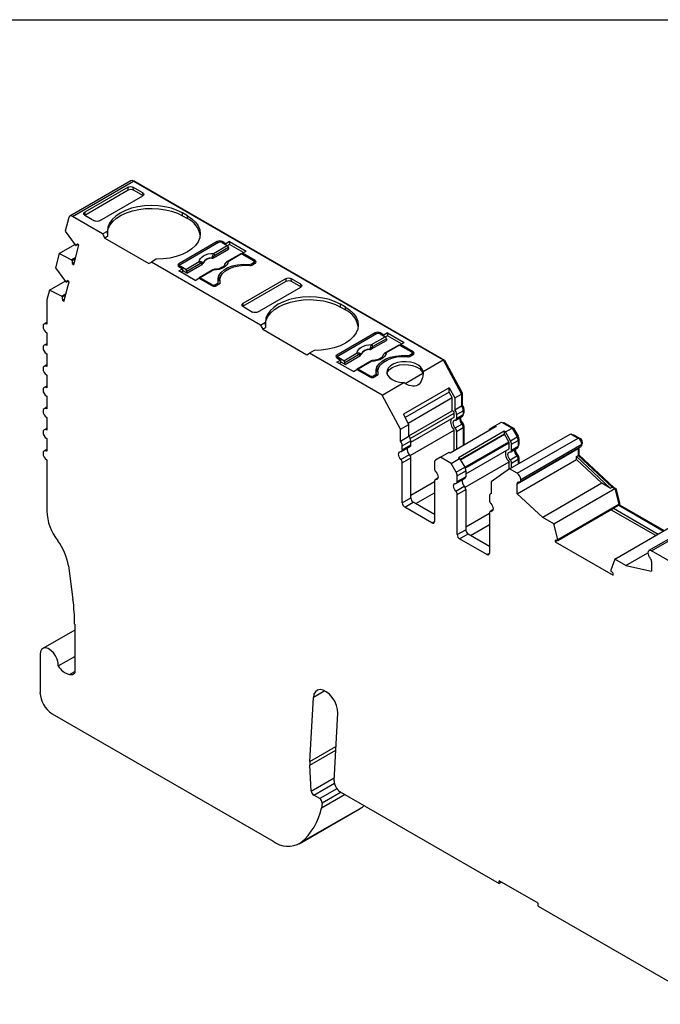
# Model space of a CAD drawing. Header units: millimetres. Extents: x 6 to 273, y 6 to 210.
# Tile 4 of 5: x 200 to 237, y 153 to 210. Entities that reach past the tile are written whole.
import ezdxf

# ---------------------------------------------------------------- set-up
doc = ezdxf.new("R2010")
doc.units = ezdxf.units.MM
doc.linetypes.add('SLD-Solid', pattern=[0])
doc.layers.add('TEXT', color=140, linetype='SLD-Solid', lineweight=25)

msp = doc.modelspace()

# ---------------------------------------------------------------- linework, layer by layer
for p, q in [((206.742, 200.223), (203.206, 198.182)), ((203.356, 198.167), (206.892, 200.208)), ((206.892, 200.208), (224.825, 189.856)), ((206.962, 200.167), (206.998, 200.188)), ((206.998, 200.188), (224.899, 189.853)), ((204.072, 198.244), (206.594, 199.7)), ((206.582, 199.856), (204.073, 198.407)), ((206.594, 199.7), (206.582, 199.856)), ((207.437, 199.526), (206.865, 199.856)), ((206.865, 199.856), (206.877, 199.7)), ((206.877, 199.7), (207.449, 199.37)), ((207.449, 199.37), (207.437, 199.526)), ((204.927, 197.914), (207.436, 199.363)), ((204.073, 198.407), (204.06, 198.237)), ((210.018, 198.199), (209.735, 198.363)), ((209.735, 198.199), (209.735, 198.363)), ((203.151, 198.104), (202.938, 197.308)), ((205.103, 197.159), (203.356, 198.167)), ((204.072, 198.244), (204.644, 197.914)), ((209.735, 198.199), (210.018, 198.036)), ((210.018, 198.036), (210.018, 198.199)), ((202.938, 197.308), (203.524, 196.513)), ((205.103, 197.159), (205.382, 197.319)), ((205.103, 197.159), (205.245, 196.914)), ((205.396, 197.001), (205.245, 196.914)), ((205.245, 196.914), (207.79, 195.444)), ((211.75, 196.709), (209.523, 195.424)), ((211.821, 196.648), (209.629, 195.383)), ((211.75, 196.607), (211.75, 196.709)), ((212.252, 196.583), (212.033, 196.709)), ((212.033, 196.709), (212.033, 196.648)), ((212.033, 196.648), (212.322, 196.482)), ((212.464, 196.705), (212.252, 196.583)), ((212.464, 196.705), (213.412, 196.158)), ((212.464, 196.705), (212.464, 196.542)), ((202.59, 196.01), (203.505, 196.538)), ((203.437, 195.365), (203.738, 196.492)), ((203.524, 196.513), (203.565, 196.477)), ((203.565, 196.477), (203.681, 196.543)), ((203.738, 196.492), (203.654, 196.567)), ((211.534, 195.774), (212.399, 196.274)), ((211.535, 196.027), (212.322, 196.482)), ((212.392, 196.366), (211.605, 195.912)), ((212.252, 196.522), (212.252, 196.583)), ((212.464, 196.542), (212.339, 196.47)), ((212.392, 196.366), (212.399, 196.274)), ((213.27, 196.077), (212.464, 196.542)), ((213.2, 196.036), (213.412, 196.158)), ((213.942, 195.607), (213.2, 196.036)), ((213.2, 195.975), (213.2, 196.036)), ((202.59, 196.01), (202.371, 195.191)), ((203.295, 195.66), (202.59, 196.01)), ((203.295, 195.66), (203.556, 195.81)), ((203.337, 195.623), (203.295, 195.66)), ((203.337, 195.623), (203.537, 195.739)), ((203.352, 195.44), (203.476, 195.511)), ((207.79, 195.444), (207.932, 195.526)), ((208.21, 195.686), (207.932, 195.526)), ((214.253, 191.876), (207.932, 195.526)), ((209.918, 195.094), (210.705, 195.548)), ((213.108, 196.003), (212.321, 195.549)), ((213.158, 195.999), (212.371, 195.544)), ((213.158, 195.999), (213.836, 195.607)), ((213.73, 195.424), (213.836, 195.485)), ((213.836, 195.383), (213.836, 195.485)), ((213.88, 195.408), (213.88, 195.546)), ((213.942, 195.444), (213.88, 195.48)), ((213.942, 195.444), (213.942, 195.607)), ((202.371, 195.191), (202.957, 194.396)), ((203.352, 195.44), (203.437, 195.365)), ((209.523, 195.424), (209.523, 195.26)), ((209.523, 195.26), (209.585, 195.296)), ((209.523, 195.26), (209.742, 195.134)), ((209.53, 195.011), (209.742, 195.134)), ((210.477, 194.464), (209.53, 195.011)), ((209.585, 195.322), (209.585, 195.224)), ((209.918, 195.094), (209.629, 195.26)), ((209.629, 195.26), (209.629, 195.199)), ((209.742, 194.971), (209.671, 194.93)), ((209.742, 195.134), (209.742, 194.971)), ((209.995, 194.886), (209.742, 195.032)), ((210.775, 195.433), (209.988, 194.978)), ((209.995, 194.886), (209.988, 194.978)), ((209.995, 194.886), (210.86, 195.385)), ((211.491, 195.07), (210.704, 194.616)), ((211.541, 195.065), (210.754, 194.611)), ((213.56, 195.335), (213.56, 195.391)), ((213.73, 195.424), (213.73, 195.336)), ((213.942, 195.444), (213.801, 195.362)), ((202.024, 193.892), (202.939, 194.42)), ((202.869, 193.248), (203.171, 194.375)), ((202.957, 194.396), (202.998, 194.359)), ((202.998, 194.359), (203.113, 194.426)), ((203.171, 194.375), (203.087, 194.449)), ((210.477, 194.464), (210.69, 194.587)), ((210.69, 194.587), (211.432, 194.158)), ((211.432, 194.219), (210.754, 194.611)), ((211.809, 194.212), (211.809, 194.362)), ((211.894, 194.475), (211.894, 194.311)), ((211.913, 194.304), (211.913, 194.34)), ((213.222, 192.962), (215.744, 194.418)), ((215.732, 194.574), (213.223, 193.125)), ((215.744, 194.418), (215.732, 194.574)), ((216.587, 194.244), (216.015, 194.574)), ((216.015, 194.574), (216.027, 194.418)), ((216.027, 194.418), (216.599, 194.088)), ((202.024, 193.892), (201.878, 193.345)), ((202.728, 193.542), (202.024, 193.892)), ((211.432, 194.158), (211.432, 194.219)), ((211.644, 194.219), (211.75, 194.281)), ((211.644, 194.219), (211.644, 194.132)), ((211.856, 194.24), (211.715, 194.158)), ((211.75, 194.179), (211.75, 194.281)), ((211.894, 194.311), (211.896, 194.272)), ((214.077, 192.632), (216.586, 194.08)), ((216.599, 194.088), (216.587, 194.244)), ((201.87, 193.286), (201.87, 191.921)), ((202.728, 193.542), (202.988, 193.693)), ((202.769, 193.506), (202.728, 193.542)), ((202.769, 193.506), (202.969, 193.621)), ((202.785, 193.323), (202.908, 193.394)), ((202.785, 193.323), (202.869, 193.248)), ((213.223, 193.125), (213.21, 192.955)), ((213.222, 192.962), (213.794, 192.632)), ((219.168, 192.917), (218.885, 193.081)), ((218.885, 192.917), (218.885, 193.081)), ((218.885, 192.917), (219.168, 192.754)), ((219.168, 192.754), (219.168, 192.917)), ((214.253, 191.876), (214.532, 192.037)), ((201.87, 192.022), (201.721, 191.936)), ((214.253, 191.876), (214.395, 191.631)), ((214.546, 191.719), (214.395, 191.631)), ((214.395, 191.631), (216.94, 190.162)), ((201.87, 191.431), (201.87, 190.696)), ((220.9, 191.427), (218.673, 190.141)), ((220.971, 191.366), (218.779, 190.101)), ((220.684, 190.492), (221.549, 190.992)), ((220.685, 190.745), (221.472, 191.199)), ((221.542, 191.084), (220.755, 190.63)), ((220.9, 191.325), (220.9, 191.427)), ((221.402, 191.301), (221.183, 191.427)), ((221.183, 191.427), (221.183, 191.366)), ((221.183, 191.366), (221.472, 191.199)), ((221.614, 191.423), (221.402, 191.301)), ((221.402, 191.24), (221.402, 191.301)), ((221.614, 191.26), (221.489, 191.187)), ((221.542, 191.084), (221.549, 190.992)), ((221.614, 191.423), (222.562, 190.876)), ((221.614, 191.423), (221.614, 191.26)), ((222.42, 190.795), (221.614, 191.26)), ((201.87, 190.797), (201.721, 190.711)), ((217.36, 190.404), (217.082, 190.244)), ((222.258, 190.721), (221.471, 190.267)), ((222.308, 190.716), (221.521, 190.262)), ((222.308, 190.716), (222.986, 190.325)), ((222.35, 190.754), (222.562, 190.876)), ((223.092, 190.325), (222.35, 190.754)), ((222.35, 190.693), (222.35, 190.754)), ((223.092, 190.162), (223.092, 190.325)), ((201.87, 190.206), (201.87, 189.471)), ((216.94, 190.162), (217.082, 190.244)), ((221.289, 187.815), (217.082, 190.244)), ((218.673, 190.141), (218.673, 189.978)), ((218.735, 190.014), (218.673, 189.978)), ((218.673, 189.978), (218.892, 189.852)), ((218.68, 189.729), (218.892, 189.852)), ((218.735, 190.039), (218.735, 189.942)), ((219.068, 189.812), (218.779, 189.978)), ((218.779, 189.978), (218.779, 189.917)), ((218.892, 189.852), (218.892, 189.688)), ((219.068, 189.812), (219.855, 190.266)), ((219.925, 190.151), (219.138, 189.696)), ((219.145, 189.604), (220.01, 190.103)), ((220.641, 189.788), (219.854, 189.333)), ((220.691, 189.783), (219.904, 189.328)), ((222.71, 190.053), (222.71, 190.109)), ((222.88, 190.141), (222.986, 190.203)), ((222.88, 190.141), (222.88, 190.054)), ((223.092, 190.162), (222.951, 190.08)), ((222.986, 190.101), (222.986, 190.203)), ((223.03, 190.126), (223.03, 190.264)), ((223.092, 190.162), (223.03, 190.198)), ((223.663, 189.185), (224.825, 189.856)), ((224.825, 189.856), (225.886, 187.887)), ((224.843, 189.821), (224.899, 189.853)), ((224.899, 189.853), (225.922, 187.957)), ((201.87, 189.573), (201.72, 189.486)), ((219.627, 189.182), (218.68, 189.729)), ((218.892, 189.688), (218.821, 189.648)), ((219.145, 189.604), (218.892, 189.75)), ((219.145, 189.604), (219.138, 189.696)), ((219.627, 189.182), (219.839, 189.305)), ((219.839, 189.305), (220.582, 188.876)), ((220.582, 188.937), (219.904, 189.328)), ((221.044, 189.192), (221.044, 189.029)), ((201.87, 188.981), (201.87, 188.247)), ((220.582, 188.876), (220.582, 188.937)), ((220.794, 188.937), (220.9, 188.999)), ((220.794, 188.937), (220.794, 188.85)), ((221.006, 188.958), (220.865, 188.876)), ((220.9, 188.896), (220.9, 188.999)), ((220.959, 188.93), (220.959, 189.08)), ((221.044, 189.029), (221.046, 188.99)), ((221.062, 189.021), (221.062, 189.057)), ((222.634, 188.501), (223.651, 189.087)), ((201.87, 188.348), (201.72, 188.262)), ((221.289, 187.815), (222.556, 188.546)), ((225.183, 188.245), (222.532, 186.714)), ((225.183, 188.245), (225.497, 187.662)), ((225.183, 188.001), (225.183, 188.245)), ((201.87, 187.757), (201.87, 187.022)), ((222.351, 185.846), (221.289, 187.815)), ((225.183, 188.001), (222.632, 186.528)), ((222.804, 186.208), (225.356, 187.681)), ((225.356, 187.681), (225.183, 188.001)), ((225.356, 186.912), (225.356, 187.681)), ((225.497, 187.662), (225.886, 187.887)), ((225.497, 187.662), (225.497, 186.977)), ((225.866, 187.925), (225.922, 187.957)), ((225.886, 187.887), (225.886, 187.201)), ((225.922, 187.957), (225.922, 187.248)), ((201.87, 187.123), (201.72, 187.037)), ((222.846, 185.463), (225.356, 186.912)), ((225.497, 186.977), (225.886, 187.201)), ((225.607, 186.699), (225.996, 186.923)), ((225.886, 187.228), (225.922, 187.248)), ((225.987, 187), (226.032, 187.025)), ((225.996, 186.923), (225.996, 186.696)), ((226.032, 187.025), (226.032, 186.798)), ((201.87, 186.532), (201.87, 185.797)), ((222.846, 186.131), (222.532, 186.714)), ((222.925, 185.313), (225.466, 186.78)), ((222.956, 185.104), (225.466, 186.553)), ((225.466, 186.553), (225.466, 186.78)), ((225.566, 186.38), (225.955, 186.604)), ((225.607, 186.699), (225.607, 186.471)), ((225.607, 186.471), (225.996, 186.696)), ((225.996, 186.777), (226.032, 186.798)), ((225.996, 186.743), (226.011, 186.752)), ((201.87, 185.898), (201.72, 185.812)), ((222.351, 185.846), (222.846, 186.131)), ((222.351, 185.16), (222.351, 185.846)), ((222.846, 185.446), (222.846, 186.131)), ((222.914, 184.331), (225.466, 185.804)), ((227.893, 186.002), (225.242, 184.471)), ((225.466, 184.601), (225.466, 185.804)), ((225.523, 185.921), (225.911, 186.146)), ((225.607, 185.723), (225.996, 185.947)), ((225.935, 186.117), (225.989, 186.149)), ((225.984, 186.022), (226.032, 186.049)), ((225.996, 185.947), (225.996, 184.907)), ((226.032, 186.049), (226.032, 184.927)), ((227.531, 185.875), (227.823, 186.043)), ((227.823, 186.043), (228.212, 186.267)), ((227.823, 186.043), (227.893, 186.002)), ((228.212, 186.267), (228.825, 185.913)), ((228.312, 186.21), (228.347, 186.23)), ((228.347, 186.23), (228.902, 185.91)), ((228.436, 185.689), (228.825, 185.913)), ((228.825, 185.913), (229.116, 185.409)), ((228.845, 185.878), (228.902, 185.91)), ((228.902, 185.91), (229.172, 185.441)), ((201.87, 185.307), (201.87, 184.572)), ((222.351, 185.16), (222.846, 185.446)), ((225.607, 185.723), (225.607, 184.682)), ((228.365, 185.73), (225.714, 184.199)), ((228.365, 185.566), (225.82, 184.097)), ((225.826, 184.086), (228.377, 185.559)), ((228.365, 185.73), (228.365, 185.566)), ((228.436, 185.689), (228.365, 185.73)), ((228.377, 185.559), (228.365, 185.566)), ((228.627, 185.126), (228.377, 185.559)), ((228.727, 185.184), (228.436, 185.689)), ((228.676, 183.55), (232.212, 185.591)), ((228.727, 185.184), (229.116, 185.409)), ((228.789, 184.975), (229.178, 185.2)), ((229.115, 183.297), (232.65, 185.338)), ((229.116, 185.409), (229.172, 185.441)), ((229.169, 185.276), (229.214, 185.302)), ((229.178, 185.2), (229.178, 184.859)), ((229.214, 185.302), (229.214, 184.961)), ((232.212, 185.591), (232.65, 185.338)), ((232.314, 185.532), (232.349, 185.553)), ((232.349, 185.553), (232.756, 185.318)), ((232.712, 185.292), (232.756, 185.318)), ((201.87, 184.674), (201.72, 184.587)), ((222.419, 184.563), (222.914, 184.849)), ((222.461, 184.882), (222.956, 185.168)), ((222.461, 184.655), (222.956, 184.94)), ((222.461, 184.655), (222.461, 184.882)), ((222.956, 184.94), (222.956, 185.168)), ((226.076, 183.653), (228.627, 185.126)), ((226.107, 183.59), (228.648, 185.057)), ((226.138, 183.267), (228.648, 184.716)), ((228.648, 184.716), (228.648, 185.057)), ((228.748, 184.543), (229.137, 184.767)), ((228.789, 184.634), (228.789, 184.975)), ((228.789, 184.634), (229.178, 184.859)), ((229.115, 182.688), (232.65, 184.729)), ((229.178, 184.94), (229.214, 184.961)), ((229.178, 184.906), (229.193, 184.915)), ((229.265, 182.802), (232.8, 184.843)), ((229.327, 182.935), (232.862, 184.976)), ((232.65, 184.729), (232.65, 184.327)), ((232.686, 184.777), (232.686, 184.369)), ((232.852, 185.051), (232.898, 185.078)), ((201.87, 184.082), (201.87, 181.13)), ((222.376, 184.105), (222.871, 184.391)), ((222.461, 183.906), (222.956, 184.192)), ((222.956, 181.872), (222.956, 184.192)), ((224.676, 184.226), (224.385, 184.058)), ((224.676, 184.226), (225.171, 184.512)), ((225.289, 183.872), (224.676, 184.226)), ((225.242, 184.471), (225.171, 184.512)), ((225.289, 183.872), (225.784, 184.158)), ((225.714, 184.199), (225.784, 184.158)), ((225.784, 184.158), (226.076, 183.653)), ((228.705, 184.084), (229.093, 184.309)), ((228.789, 183.886), (229.178, 184.11)), ((229.115, 182.115), (232.544, 184.095)), ((229.117, 184.28), (229.171, 184.312)), ((229.166, 184.185), (229.214, 184.212)), ((229.178, 184.11), (229.178, 183.84)), ((229.214, 184.212), (229.214, 183.86)), ((232.544, 184.266), (232.65, 184.327)), ((232.544, 184.095), (232.544, 184.266)), ((232.544, 184.266), (234.505, 182.44)), ((232.544, 184.095), (234.023, 182.718)), ((232.65, 184.348), (232.686, 184.369)), ((232.65, 184.327), (234.612, 182.501)), ((232.686, 184.369), (234.707, 182.486)), ((222.461, 181.586), (222.461, 183.906)), ((224.322, 183.921), (224.322, 183.58)), ((225.581, 183.368), (225.289, 183.872)), ((225.581, 183.368), (226.076, 183.653)), ((226.096, 182.494), (228.648, 183.967)), ((228.676, 183.55), (227.615, 182.807)), ((228.648, 183.53), (228.648, 183.967)), ((229.115, 183.297), (228.676, 183.55)), ((228.789, 183.616), (228.789, 183.886)), ((224.525, 183.016), (224.364, 182.923)), ((224.407, 182.932), (224.517, 182.995)), ((225.601, 182.726), (226.096, 183.012)), ((225.643, 183.159), (226.138, 183.444)), ((225.643, 182.818), (225.643, 183.159)), ((225.643, 182.818), (226.138, 183.103)), ((226.138, 183.444), (226.138, 183.103)), ((222.956, 182.035), (224.322, 182.824)), ((224.322, 182.831), (224.322, 180.511)), ((225.558, 182.268), (226.053, 182.554)), ((225.643, 182.069), (226.138, 182.355)), ((226.138, 182.355), (226.138, 180.035)), ((227.615, 182.807), (227.615, 182.122)), ((229.115, 182.115), (229.115, 182.688)), ((234.023, 182.718), (230.593, 180.738)), ((231.236, 180.368), (234.771, 182.409)), ((234.505, 182.44), (234.023, 182.718)), ((234.505, 182.44), (234.612, 182.501)), ((234.612, 182.501), (234.771, 182.409)), ((234.672, 182.466), (234.707, 182.486)), ((234.707, 182.486), (234.827, 182.417)), ((234.771, 182.409), (235.001, 181.506)), ((234.776, 182.388), (234.827, 182.417)), ((234.827, 182.417), (235.036, 181.594)), ((222.461, 181.586), (222.956, 181.872)), ((223.239, 181.545), (224.322, 182.171)), ((225.643, 179.749), (225.643, 182.069)), ((227.504, 181.971), (227.504, 181.743)), ((227.615, 182.136), (227.567, 182.108)), ((229.115, 182.115), (230.593, 180.738)), ((222.602, 181.341), (223.097, 181.627)), ((224.181, 180.429), (222.602, 181.341)), ((224.322, 180.919), (223.097, 181.627)), ((231.465, 179.465), (235.001, 181.506)), ((231.465, 179.415), (234.683, 181.273)), ((234.683, 181.273), (235.001, 181.456)), ((234.683, 181.273), (237.278, 179.775)), ((234.986, 181.565), (235.036, 181.594)), ((235.001, 181.506), (235.001, 181.456)), ((235.001, 181.456), (235.036, 181.477)), ((235.001, 181.456), (237.596, 179.958)), ((235.036, 181.594), (235.036, 181.477)), ((235.036, 181.477), (237.631, 179.979)), ((226.138, 180.198), (227.504, 180.987)), ((227.504, 180.995), (227.504, 178.674)), ((227.707, 181.179), (227.546, 181.086)), ((227.589, 181.095), (227.699, 181.158)), ((231.236, 180.368), (230.593, 180.738)), ((231.324, 179.334), (234.541, 181.191)), ((237.136, 179.693), (234.541, 181.191)), ((234.541, 181.191), (234.541, 181.191)), ((240.278, 180.863), (236.743, 178.822)), ((236.893, 178.807), (240.428, 180.848)), ((224.181, 180.429), (224.322, 180.511)), ((226.421, 179.708), (227.504, 180.334)), ((231.465, 179.465), (231.236, 180.368)), ((234.77, 178.327), (238.306, 180.368)), ((225.643, 179.749), (226.138, 180.035)), ((225.784, 179.504), (226.279, 179.79)), ((227.363, 178.592), (225.784, 179.504)), ((226.279, 179.79), (227.504, 179.082)), ((231.324, 179.434), (231.324, 179.334)), ((231.324, 179.334), (234.682, 177.395)), ((231.465, 179.415), (231.465, 179.465)), ((227.363, 178.592), (227.504, 178.674)), ((235.413, 177.956), (236.681, 178.688)), ((243.146, 175.197), (236.893, 178.807)), ((203.129, 177.944), (203.392, 175.99)), ((234.77, 178.327), (234.54, 177.689)), ((235.413, 177.956), (234.77, 178.327)), ((235.413, 177.956), (236.893, 177.625)), ((236.893, 178.197), (236.893, 177.625)), ((234.54, 177.689), (234.54, 177.64)), ((234.682, 177.395), (234.682, 177.496)), ((203.491, 174.574), (203.491, 171.732)), ((203.491, 174.228), (201.638, 173.159)), ((201.483, 172.815), (201.483, 170.611)), ((202.542, 172.15), (203.491, 172.697)), ((203.184, 171.654), (203.491, 171.831)), ((217.975, 170.706), (217.312, 170.324)), ((217.112, 166.615), (217.312, 170.324)), ((202.19, 169.386), (214.985, 162)), ((218.513, 165.509), (218.723, 169.41)), ((217.112, 166.615), (218.62, 167.486)), ((217.112, 166.414), (218.609, 167.278)), ((217.192, 164.904), (217.112, 166.414)), ((217.192, 164.904), (218.522, 165.672)), ((217.333, 164.67), (218.528, 165.359)), ((218.677, 165.046), (217.679, 164.47)), ((219.149, 164.71), (217.791, 163.926)), ((218.919, 164.842), (217.82, 164.208)), ((218.866, 164.873), (228.074, 159.557)), ((217.679, 164.47), (217.333, 164.67)), ((217.82, 164.208), (217.791, 163.926)), ((216.485, 161.851), (220.02, 163.892)), ((216.565, 161.903), (220.101, 163.944)), ((220.13, 163.965), (216.594, 161.924)), ((220.101, 163.944), (220.02, 163.892)), ((220.13, 163.965), (220.255, 164.071)), ((230.337, 158.414), (228.074, 159.72)), ((228.074, 159.557), (228.074, 159.72)), ((228.074, 159.557), (228.215, 159.639)), ((230.337, 158.251), (230.337, 158.414)), ((230.337, 158.251), (240.183, 152.567))]:
    msp.add_line(p, q)
at = {"flags": 128}
for points in [[(209.735, 198.363), (209.43, 198.513), (209.089, 198.634), (208.719, 198.722), (208.33, 198.776), (207.93, 198.794), (207.531, 198.776), (207.142, 198.721), (206.772, 198.633), (206.431, 198.512), (206.127, 198.362), (205.867, 198.186), (205.658, 197.988), (205.505, 197.775), (205.413, 197.55), (205.382, 197.319)], [(205.382, 197.158), (205.385, 197.227), (205.433, 197.452), (205.541, 197.67), (205.705, 197.875), (205.921, 198.064), (206.186, 198.231), (206.492, 198.373), (206.831, 198.486), (207.197, 198.568), (207.58, 198.617), (207.972, 198.63), (208.362, 198.609), (208.742, 198.554), (209.104, 198.466), (209.437, 198.347), (209.735, 198.199)], [(203.356, 198.167), (203.322, 198.184), (203.288, 198.194), (203.256, 198.196), (203.227, 198.191), (203.201, 198.179), (203.18, 198.16), (203.163, 198.135), (203.151, 198.104)], [(210.018, 198.199), (210.278, 198.024), (210.487, 197.827), (210.64, 197.613), (210.733, 197.388), (210.765, 197.158), (210.733, 196.927), (210.639, 196.702), (210.486, 196.489), (210.276, 196.292), (210.016, 196.116), (209.711, 195.966), (209.369, 195.846), (208.999, 195.758), (208.609, 195.704), (208.21, 195.686)], [(210.705, 195.548), (210.721, 195.641), (210.769, 195.731), (210.846, 195.814), (210.949, 195.886), (211.074, 195.946), (211.218, 195.99), (211.373, 196.018), (211.535, 196.027)], [(210.914, 195.461), (210.915, 195.453), (210.915, 195.447)], [(211.428, 195.742), (211.427, 195.751), (211.427, 195.757)], [(211.531, 195.839), (211.532, 195.803), (211.534, 195.774)], [(212.371, 195.544), (212.355, 195.451), (212.307, 195.361), (212.23, 195.278), (212.127, 195.206), (212.002, 195.146), (211.859, 195.102), (211.703, 195.075), (211.541, 195.065)], [(212.215, 195.448), (212.214, 195.449), (212.213, 195.451), (212.213, 195.452), (212.214, 195.453), (212.216, 195.452), (212.219, 195.451)], [(210.86, 195.385), (210.857, 195.421), (210.854, 195.449)], [(211.807, 194.379), (211.794, 194.563), (211.847, 194.744), (211.964, 194.915), (212.138, 195.069), (212.364, 195.2), (212.631, 195.3), (212.927, 195.368), (213.242, 195.398), (213.56, 195.391)], [(211.913, 194.34), (211.896, 194.52), (211.945, 194.699), (212.058, 194.868), (212.229, 195.02), (212.45, 195.147), (212.713, 195.246), (213.006, 195.311), (213.315, 195.339), (213.628, 195.33)], [(210.754, 194.611), (210.741, 194.617), (210.729, 194.62), (210.717, 194.62), (210.707, 194.617), (210.698, 194.611), (210.691, 194.602), (210.686, 194.59), (210.685, 194.584)], [(218.885, 193.081), (218.58, 193.231), (218.239, 193.351), (217.869, 193.44), (217.479, 193.494), (217.08, 193.512), (216.681, 193.493), (216.292, 193.439), (215.922, 193.351), (215.581, 193.23), (215.277, 193.079), (215.017, 192.903), (214.808, 192.706), (214.655, 192.492), (214.563, 192.268), (214.532, 192.037)], [(214.532, 191.876), (214.535, 191.945), (214.583, 192.17), (214.691, 192.388), (214.855, 192.593), (215.071, 192.782), (215.336, 192.949), (215.641, 193.091), (215.981, 193.204), (216.347, 193.286), (216.73, 193.334), (217.122, 193.348), (217.512, 193.327), (217.892, 193.272), (218.254, 193.184), (218.587, 193.065), (218.885, 192.917)], [(219.168, 192.917), (219.428, 192.741), (219.637, 192.544), (219.79, 192.331), (219.883, 192.106), (219.915, 191.876), (219.883, 191.645), (219.789, 191.42), (219.636, 191.207), (219.426, 191.01), (219.166, 190.834), (218.861, 190.684), (218.519, 190.564), (218.149, 190.476), (217.759, 190.422), (217.36, 190.404)], [(201.87, 191.921), (201.789, 191.949), (201.721, 191.936), (201.675, 191.883), (201.658, 191.798), (201.675, 191.695), (201.721, 191.589), (201.789, 191.497), (201.87, 191.431)], [(201.87, 190.696), (201.789, 190.724), (201.72, 190.711), (201.675, 190.658), (201.658, 190.574), (201.675, 190.471), (201.72, 190.365), (201.789, 190.272), (201.87, 190.206)], [(219.855, 190.266), (219.871, 190.359), (219.919, 190.449), (219.996, 190.532), (220.099, 190.604), (220.224, 190.664), (220.368, 190.708), (220.523, 190.735), (220.685, 190.745)], [(220.578, 190.46), (220.577, 190.469), (220.577, 190.475)], [(220.681, 190.557), (220.682, 190.521), (220.684, 190.492)], [(220.01, 190.103), (220.006, 190.139), (220.004, 190.166)], [(220.064, 190.179), (220.065, 190.171), (220.065, 190.164)], [(221.521, 190.262), (221.505, 190.169), (221.457, 190.079), (221.38, 189.996), (221.277, 189.924), (221.152, 189.864), (221.008, 189.82), (220.853, 189.792), (220.691, 189.783)], [(220.957, 189.096), (220.944, 189.28), (220.997, 189.462), (221.114, 189.633), (221.288, 189.787), (221.514, 189.917), (221.78, 190.018), (222.077, 190.085), (222.392, 190.116), (222.71, 190.109)], [(221.062, 189.057), (221.046, 189.238), (221.095, 189.417), (221.208, 189.586), (221.378, 189.737), (221.6, 189.865), (221.863, 189.964), (222.155, 190.029), (222.465, 190.057), (222.778, 190.048)], [(221.364, 190.166), (221.364, 190.167), (221.363, 190.169), (221.363, 190.17), (221.364, 190.17), (221.366, 190.17), (221.368, 190.169)], [(223.663, 189.185), (223.619, 189.329), (223.515, 189.463), (223.36, 189.579), (223.161, 189.669), (222.929, 189.73), (222.68, 189.757), (222.427, 189.748), (222.185, 189.705), (221.968, 189.629), (221.788, 189.525), (221.657, 189.4), (221.582, 189.26), (221.567, 189.114), (221.613, 188.97), (221.718, 188.837), (221.875, 188.722), (222.075, 188.632), (222.307, 188.572), (222.556, 188.546)], [(201.87, 189.471), (201.789, 189.5), (201.72, 189.486), (201.674, 189.433), (201.658, 189.349), (201.674, 189.246), (201.72, 189.14), (201.789, 189.047), (201.87, 188.981)], [(219.904, 189.328), (219.891, 189.335), (219.879, 189.338), (219.867, 189.338), (219.856, 189.335), (219.848, 189.328), (219.841, 189.32), (219.836, 189.308), (219.835, 189.302)], [(221.574, 189.07), (221.611, 189.166), (221.715, 189.301), (221.872, 189.417), (222.073, 189.508), (222.306, 189.568), (222.557, 189.594), (222.812, 189.584), (223.055, 189.539), (223.272, 189.461), (223.45, 189.356), (223.579, 189.229), (223.651, 189.087)], [(201.87, 188.247), (201.789, 188.275), (201.72, 188.262), (201.674, 188.209), (201.658, 188.124), (201.674, 188.021), (201.72, 187.915), (201.789, 187.822), (201.87, 187.757)], [(201.87, 187.022), (201.789, 187.05), (201.72, 187.037), (201.674, 186.984), (201.658, 186.899), (201.674, 186.796), (201.72, 186.69), (201.789, 186.597), (201.87, 186.532)], [(225.523, 186.37), (225.471, 186.363), (225.43, 186.334), (225.404, 186.284), (225.395, 186.219), (225.404, 186.144), (225.43, 186.065), (225.471, 185.989), (225.523, 185.921)], [(201.87, 185.797), (201.789, 185.825), (201.72, 185.812), (201.674, 185.759), (201.658, 185.674), (201.674, 185.571), (201.72, 185.465), (201.789, 185.373), (201.87, 185.307)], [(232.653, 184.758), (232.652, 184.751), (232.65, 184.729)], [(201.87, 184.572), (201.789, 184.6), (201.72, 184.587), (201.674, 184.534), (201.658, 184.45), (201.674, 184.347), (201.72, 184.241), (201.789, 184.148), (201.87, 184.082)], [(222.376, 184.105), (222.324, 184.172), (222.283, 184.249), (222.258, 184.328), (222.249, 184.403), (222.258, 184.468), (222.283, 184.517), (222.324, 184.547), (222.376, 184.554)], [(228.705, 184.084), (228.653, 184.152), (228.612, 184.228), (228.586, 184.307), (228.577, 184.382), (228.586, 184.447), (228.612, 184.497), (228.653, 184.526), (228.705, 184.533)], [(224.407, 183.381), (224.459, 183.314), (224.5, 183.237), (224.526, 183.158), (224.535, 183.083), (224.526, 183.018), (224.5, 182.969), (224.459, 182.939), (224.407, 182.932)], [(225.558, 182.268), (225.506, 182.335), (225.465, 182.412), (225.44, 182.491), (225.431, 182.566), (225.44, 182.631), (225.465, 182.68), (225.506, 182.71), (225.558, 182.717)], [(227.589, 181.544), (227.641, 181.477), (227.682, 181.4), (227.708, 181.321), (227.717, 181.246), (227.708, 181.181), (227.682, 181.132), (227.641, 181.103), (227.589, 181.095)], [(202.542, 172.15), (202.533, 172.334), (202.479, 172.533), (202.386, 172.73), (202.261, 172.908), (202.114, 173.052), (201.959, 173.15), (201.809, 173.192), (201.676, 173.177), (201.572, 173.104), (201.506, 172.98), (201.483, 172.815)], [(218.723, 169.41), (218.71, 169.63), (218.65, 169.867), (218.547, 170.103), (218.407, 170.323), (218.241, 170.512), (218.06, 170.657), (217.876, 170.749), (217.702, 170.78), (217.549, 170.749), (217.428, 170.658), (217.347, 170.513), (217.312, 170.324)]]:
    msp.add_lwpolyline(points, dxfattribs=at)
for centre, radius, start, end in [((206.804, 200.084), 0.152, 54.6724, 114.0171), ((206.938, 200.102), 0.105, 55.1134, 108.8406), ((209.473, 196.847), 1.308, 10.1225, 65.3931), ((211.892, 196.437), 0.307, 62.6098, 117.3902), ((211.927, 196.444), 0.231, 62.6097, 117.3903), ((203.732, 196.401), 0.183, 115.1262, 155.5999), ((211.45, 195.897), 0.155, 5.689, 57.1991), ((212.238, 196.351), 0.155, 5.689, 57.1991), ((203.877, 195.578), 0.543, 175.1886, 194.6786), ((210.621, 195.417), 0.155, 5.689, 57.1991), ((210.746, 195.495), 0.118, 336.668, 18.1748), ((211.415, 195.185), 0.573, 88.8448, 151.1498), ((211.416, 195.171), 0.571, 88.8136, 151.181), ((211.208, 195.457), 0.5, 49.8822, 58.7426), ((212.342, 195.504), 0.0497, 54.016, 114.6959), ((213.129, 195.958), 0.0498, 54.0182, 114.6714), ((213.813, 195.546), 0.0655, 290.7834, 69.2166), ((213.911, 195.526), 0.0873, 290.7834, 69.2166), ((209.554, 195.342), 0.0873, 110.7831, 249.2167), ((209.652, 195.322), 0.0655, 110.7834, 249.2166), ((209.833, 194.963), 0.155, 5.689, 57.1991), ((211.512, 195.026), 0.0484, 53.1027, 115.5868), ((213.591, 195.689), 0.3, 264.1493, 297.6352), ((213.661, 195.629), 0.301, 263.6693, 297.5976), ((203.165, 194.284), 0.183, 115.1262, 155.5999), ((211.715, 194.366), 0.0925, 292.3205, 7.6742), ((212.477, 194.288), 0.692, 134.3616, 168.6992), ((211.822, 194.325), 0.0919, 292.1145, 9.0942), ((211.538, 194.424), 0.231, 242.6097, 297.3903), ((211.573, 194.431), 0.307, 242.6097, 297.3903), ((202.1, 193.288), 0.23, 165.5733, 180.5104), ((203.31, 193.46), 0.543, 175.1886, 194.6786), ((218.623, 191.565), 1.308, 10.1225, 65.3931), ((221.042, 191.154), 0.307, 62.6098, 117.3902), ((221.077, 191.161), 0.231, 62.6097, 117.3903), ((221.388, 191.069), 0.155, 5.689, 57.1991), ((220.565, 189.903), 0.573, 88.8448, 151.1498), ((220.566, 189.889), 0.571, 88.8136, 151.181), ((220.358, 190.175), 0.5, 49.8822, 58.7426), ((220.6, 190.614), 0.155, 5.689, 57.1991), ((222.279, 190.676), 0.0498, 54.0182, 114.6714), ((222.963, 190.264), 0.0655, 290.7834, 69.2166), ((223.061, 190.244), 0.0873, 290.7834, 69.2166), ((218.704, 190.06), 0.0873, 110.7831, 249.2167), ((218.802, 190.039), 0.0655, 110.7834, 249.2166), ((218.983, 189.681), 0.155, 5.689, 57.1991), ((219.771, 190.135), 0.155, 5.689, 57.1991), ((219.895, 190.213), 0.118, 336.668, 18.1748), ((220.662, 189.744), 0.0484, 53.1027, 115.5868), ((221.492, 190.222), 0.0497, 54.016, 114.6959), ((222.741, 190.407), 0.3, 264.1493, 297.6352), ((222.811, 190.347), 0.301, 263.6693, 297.5976), ((221.627, 189.006), 0.692, 134.3616, 168.6992), ((220.688, 189.142), 0.231, 242.6097, 297.3903), ((220.723, 189.149), 0.307, 242.6097, 297.3903), ((220.865, 189.084), 0.0925, 292.3205, 7.6742), ((220.972, 189.043), 0.0919, 292.1145, 9.0942), ((225.338, 186.785), 0.128, 357.891, 82.031), ((225.146, 186.677), 0.462, 2.6816, 40.481), ((225.535, 186.902), 0.462, 2.6816, 40.481), ((225.719, 187.009), 0.313, 2.9317, 49.656), ((225.89, 186.272), 0.631, 163.8912, 227.8164), ((225.523, 186.456), 0.0853, 269.3919, 10.3655), ((226.181, 186.434), 0.395, 168.7921, 226.9559), ((226.449, 186.581), 0.631, 184.995, 223.2821), ((225.897, 186.685), 0.0995, 305.3056, 6.0066), ((225.982, 186.792), 0.0497, 305.3056, 6.0066), ((225.297, 185.707), 0.311, 2.8262, 43.4312), ((225.685, 185.932), 0.311, 2.8262, 43.4312), ((225.876, 186.042), 0.156, 2.8263, 43.4312), ((227.614, 185.757), 0.144, 125.0293, 179.621), ((222.494, 185.146), 0.462, 2.6816, 40.481), ((228.746, 185.185), 0.433, 1.9565, 31.1437), ((228.925, 185.292), 0.289, 1.9565, 31.1437), ((232.401, 184.949), 0.462, 3.3118, 57.3419), ((232.59, 185.058), 0.309, 3.6632, 57.3174), ((221.999, 184.861), 0.462, 2.6816, 40.481), ((222.377, 184.639), 0.0853, 269.3919, 10.3655), ((223.14, 184.679), 0.395, 168.7921, 226.9559), ((222.857, 184.93), 0.0995, 305.3056, 6.0066), ((228.504, 185.052), 0.144, 1.9565, 31.1438), ((228.705, 184.619), 0.0853, 269.3919, 10.3654), ((228.357, 184.96), 0.433, 1.9565, 31.1437), ((229.363, 184.597), 0.395, 168.7921, 226.9559), ((229.631, 184.744), 0.631, 184.995, 223.2821), ((229.079, 184.848), 0.0995, 305.3055, 6.0066), ((229.164, 184.956), 0.0497, 305.3055, 6.0066), ((232.716, 184.963), 0.147, 304.9756, 4.8118), ((232.797, 185.072), 0.101, 309.7322, 3.3504), ((222.15, 183.891), 0.311, 2.8262, 43.4312), ((222.645, 184.177), 0.311, 2.8262, 43.4312), ((224.473, 183.936), 0.151, 125.698, 185.6204), ((229.072, 184.435), 0.631, 163.8912, 227.8164), ((228.479, 183.87), 0.311, 2.8262, 43.4312), ((228.867, 184.095), 0.311, 2.8262, 43.4312), ((229.058, 184.205), 0.156, 2.8262, 43.4312), ((224.633, 183.595), 0.311, 182.8262, 223.4312), ((225.705, 183.43), 0.433, 1.9565, 31.1437), ((224.406, 182.847), 0.0853, 89.3919, 190.3655), ((225.21, 183.144), 0.433, 1.9565, 31.1437), ((226.322, 182.842), 0.395, 168.7921, 226.9559), ((226.039, 183.093), 0.0995, 305.3055, 6.0066), ((228.865, 182.908), 0.462, 3.3118, 57.3419), ((229.202, 182.915), 0.127, 268.9987, 8.9426), ((225.559, 182.802), 0.0853, 269.3919, 10.3654), ((225.827, 182.34), 0.311, 2.8262, 43.4312), ((229.199, 182.703), 0.0853, 89.3919, 190.3656), ((223.263, 181.886), 0.307, 182.6056, 237.3945), ((225.332, 182.054), 0.311, 2.8262, 43.4312), ((227.634, 181.992), 0.131, 98.3858, 189.5016), ((222.768, 181.6), 0.307, 182.6055, 237.3945), ((227.815, 181.758), 0.311, 182.8262, 223.4312), ((204.907, 181.264), 3.04, 182.5169, 217.9243), ((227.588, 181.01), 0.0853, 89.3918, 190.3654), ((224.236, 180.497), 0.0873, 230.7968, 9.2141), ((225.95, 179.763), 0.307, 182.6055, 237.3945), ((226.445, 180.049), 0.307, 182.6055, 237.3945), ((199.954, 177.448), 3.213, 8.8887, 37.3196), ((231.362, 179.18), 0.258, 66.2735, 98.4316), ((227.418, 178.66), 0.0873, 230.7968, 9.2141), ((236.81, 178.706), 0.13, 50.5335, 187.5166), ((237.15, 178.719), 0.47, 183.5811, 223.3478), ((236.582, 178.182), 0.311, 2.826, 43.4314), ((234.102, 177.069), 0.72, 36.3626, 52.4858), ((192.871, 174.546), 10.619, 0.1524, 7.8179), ((203.473, 172.693), 1.079, 210.2544, 254.4541), ((203.018, 170.681), 1.537, 182.6055, 237.3945), ((218.998, 166.517), 1.889, 177.0143, 183.1154), ((219.274, 165.515), 0.761, 180.4191, 237.5877), ((217.501, 164.93), 0.31, 184.8352, 237.2443), ((217.519, 164.215), 0.301, 358.5088, 57.794), ((214.202, 164.712), 3.674, 310.6313, 347.6341), ((218.457, 166.251), 2.833, 305.4618, 306.1842), ((215.85, 163.172), 1.457, 233.5833, 299.4055), ((214.922, 164.21), 2.833, 305.4618, 306.1842)]:
    msp.add_arc(centre, radius, start, end)
for points, knots in [([(206.582, 199.856), (206.615, 199.875), (206.668, 199.89), (206.779, 199.89), (206.832, 199.875), (206.865, 199.856)], [0, 0, 0, 0, 0.5, 0.5, 1, 1, 1, 1]), ([(206.594, 199.7), (206.628, 199.719), (206.681, 199.734), (206.791, 199.734), (206.844, 199.719), (206.877, 199.7)], [0, 0, 0, 0, 0.5, 0.5, 1, 1, 1, 1]), ([(207.437, 199.526), (207.47, 199.507), (207.495, 199.476), (207.495, 199.412), (207.47, 199.382), (207.436, 199.363)], [0, 0, 0, 0, 0.5, 0.5, 1, 1, 1, 1]), ([(204.072, 198.244), (204.039, 198.263), (204.014, 198.294), (204.014, 198.357), (204.039, 198.388), (204.073, 198.407)], [0, 0, 0, 0, 0.5, 0.5, 1, 1, 1, 1]), ([(204.927, 197.914), (204.894, 197.895), (204.841, 197.88), (204.73, 197.88), (204.677, 197.894), (204.644, 197.914)], [0, 0, 0, 0, 0.5, 0.5, 1, 1, 1, 1]), ([(210.705, 195.548), (210.719, 195.551), (210.746, 195.558), (210.788, 195.557), (210.826, 195.55), (210.847, 195.538), (210.858, 195.532)], [0, 0, 0, 0, 0.2512213, 0.500849, 0.7634248, 1, 1, 1, 1]), ([(210.858, 195.532), (210.865, 195.527), (210.882, 195.514), (210.903, 195.49), (210.91, 195.471), (210.914, 195.461)], [0, 0, 0, 0, 0.265902, 0.599333, 1, 1, 1, 1]), ([(211.531, 195.839), (211.519, 195.827), (211.489, 195.797), (211.45, 195.772), (211.427, 195.757)], [0, 0, 0, 0, 0.389276, 1, 1, 1, 1]), ([(211.428, 195.742), (211.434, 195.743), (211.44, 195.744), (211.447, 195.745), (211.453, 195.746), (211.459, 195.747), (211.465, 195.748), (211.471, 195.75), (211.477, 195.751), (211.483, 195.753), (211.486, 195.754), (211.488, 195.755), (211.491, 195.756), (211.497, 195.757), (211.502, 195.759), (211.508, 195.762), (211.51, 195.763), (211.513, 195.764), (211.515, 195.765), (211.522, 195.768), (211.528, 195.771), (211.534, 195.774)], [0, 0, 0, 0, 0.0000193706, 0.0000193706, 0.0000193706, 0.0000387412, 0.0000387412, 0.0000387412, 0.0000581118, 0.0000581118, 0.0000581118, 0.0000677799, 0.0000677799, 0.0000677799, 0.0000871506, 0.0000871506, 0.0000871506, 0.0000968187, 0.0000968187, 0.0000968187, 0.0001214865, 0.0001214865, 0.0001214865, 0.0001214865]), ([(212.321, 195.549), (212.3, 195.535), (212.261, 195.51), (212.228, 195.47), (212.213, 195.452)], [0, 0, 0, 0, 0.553024, 1, 1, 1, 1]), ([(212.371, 195.544), (212.357, 195.54), (212.33, 195.53), (212.289, 195.509), (212.25, 195.482), (212.229, 195.461), (212.219, 195.451)], [0, 0, 0, 0, 0.2512213, 0.500849, 0.7634248, 1, 1, 1, 1]), ([(210.86, 195.385), (210.865, 195.388), (210.869, 195.391), (210.873, 195.394), (210.877, 195.396), (210.881, 195.399), (210.885, 195.403), (210.888, 195.406), (210.891, 195.409), (210.895, 195.412), (210.896, 195.414), (210.898, 195.415), (210.899, 195.417), (210.902, 195.42), (210.904, 195.424), (210.906, 195.427), (210.907, 195.429), (210.909, 195.431), (210.909, 195.433), (210.912, 195.437), (210.914, 195.442), (210.915, 195.447)], [0, 0, 0, 0, 0.0000193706, 0.0000193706, 0.0000193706, 0.0000387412, 0.0000387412, 0.0000387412, 0.0000581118, 0.0000581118, 0.0000581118, 0.00006778, 0.00006778, 0.00006778, 0.0000871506, 0.0000871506, 0.0000871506, 0.0000968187, 0.0000968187, 0.0000968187, 0.0001214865, 0.0001214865, 0.0001214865, 0.0001214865]), ([(211.595, 195.103), (211.578, 195.101), (211.545, 195.097), (211.509, 195.079), (211.491, 195.07)], [0, 0, 0, 0, 0.512278, 1, 1, 1, 1]), ([(211.541, 195.065), (211.555, 195.079), (211.575, 195.1), (211.59, 195.102), (211.594, 195.102)], [0, 0, 0, 0, 0.682117, 1, 1, 1, 1]), ([(211.594, 195.102), (211.595, 195.103), (211.601, 195.104), (211.605, 195.101), (211.608, 195.099)], [0, 0, 0, 0, 0.17328, 1, 1, 1, 1]), ([(212.166, 195.358), (212.162, 195.346), (212.153, 195.319), (212.092, 195.254), (211.985, 195.188), (211.835, 195.135), (211.699, 195.108), (211.617, 195.105), (211.596, 195.105)], [0, 0, 0, 0, 0.165162, 0.346434, 0.540169, 0.733935, 0.930876, 1, 1, 1, 1]), ([(212.219, 195.451), (212.211, 195.442), (212.194, 195.421), (212.173, 195.382), (212.166, 195.35), (212.162, 195.333)], [0, 0, 0, 0, 0.265902, 0.599333, 1, 1, 1, 1]), ([(215.732, 194.574), (215.765, 194.593), (215.818, 194.608), (215.929, 194.608), (215.982, 194.593), (216.015, 194.574)], [0, 0, 0, 0, 0.5, 0.5, 1, 1, 1, 1]), ([(215.744, 194.418), (215.778, 194.437), (215.831, 194.451), (215.941, 194.452), (215.994, 194.437), (216.027, 194.418)], [0, 0, 0, 0, 0.5, 0.5, 1, 1, 1, 1]), ([(216.587, 194.244), (216.62, 194.225), (216.645, 194.194), (216.645, 194.13), (216.62, 194.1), (216.586, 194.08)], [0, 0, 0, 0, 0.5, 0.5, 1, 1, 1, 1]), ([(213.222, 192.962), (213.189, 192.981), (213.163, 193.011), (213.164, 193.075), (213.189, 193.106), (213.223, 193.125)], [0, 0, 0, 0, 0.5, 0.5, 1, 1, 1, 1]), ([(214.077, 192.632), (214.044, 192.613), (213.991, 192.598), (213.88, 192.598), (213.827, 192.612), (213.794, 192.632)], [0, 0, 0, 0, 0.5, 0.5, 1, 1, 1, 1]), ([(220.681, 190.557), (220.669, 190.545), (220.638, 190.515), (220.6, 190.49), (220.577, 190.475)], [0, 0, 0, 0, 0.389276, 1, 1, 1, 1]), ([(220.578, 190.46), (220.584, 190.461), (220.59, 190.462), (220.597, 190.463), (220.603, 190.464), (220.609, 190.465), (220.615, 190.466), (220.621, 190.468), (220.627, 190.469), (220.633, 190.471), (220.635, 190.472), (220.638, 190.472), (220.641, 190.473), (220.647, 190.475), (220.652, 190.477), (220.657, 190.479), (220.66, 190.48), (220.663, 190.482), (220.665, 190.483), (220.672, 190.486), (220.678, 190.489), (220.684, 190.492)], [0, 0, 0, 0, 0.0000193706, 0.0000193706, 0.0000193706, 0.0000387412, 0.0000387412, 0.0000387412, 0.0000581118, 0.0000581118, 0.0000581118, 0.0000677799, 0.0000677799, 0.0000677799, 0.0000871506, 0.0000871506, 0.0000871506, 0.0000968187, 0.0000968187, 0.0000968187, 0.0001214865, 0.0001214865, 0.0001214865, 0.0001214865]), ([(219.855, 190.266), (219.869, 190.269), (219.896, 190.276), (219.938, 190.275), (219.976, 190.268), (219.997, 190.256), (220.008, 190.25)], [0, 0, 0, 0, 0.251221, 0.500849, 0.763425, 1, 1, 1, 1]), ([(220.008, 190.25), (220.015, 190.244), (220.032, 190.232), (220.053, 190.208), (220.06, 190.189), (220.064, 190.179)], [0, 0, 0, 0, 0.265902, 0.599333, 1, 1, 1, 1]), ([(220.01, 190.103), (220.014, 190.106), (220.019, 190.109), (220.023, 190.111), (220.027, 190.114), (220.031, 190.117), (220.034, 190.12), (220.038, 190.123), (220.041, 190.127), (220.044, 190.13), (220.046, 190.132), (220.047, 190.133), (220.049, 190.135), (220.052, 190.138), (220.054, 190.142), (220.056, 190.145), (220.057, 190.147), (220.058, 190.149), (220.059, 190.151), (220.062, 190.155), (220.064, 190.16), (220.065, 190.164)], [0, 0, 0, 0, 0.0000193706, 0.0000193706, 0.0000193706, 0.0000387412, 0.0000387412, 0.0000387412, 0.0000581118, 0.0000581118, 0.0000581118, 0.00006778, 0.00006778, 0.00006778, 0.0000871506, 0.0000871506, 0.0000871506, 0.0000968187, 0.0000968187, 0.0000968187, 0.0001214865, 0.0001214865, 0.0001214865, 0.0001214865]), ([(220.745, 189.821), (220.728, 189.819), (220.694, 189.815), (220.659, 189.797), (220.641, 189.788)], [0, 0, 0, 0, 0.512278, 1, 1, 1, 1]), ([(220.691, 189.783), (220.705, 189.797), (220.725, 189.817), (220.739, 189.819), (220.744, 189.82)], [0, 0, 0, 0, 0.682117, 1, 1, 1, 1]), ([(220.744, 189.82), (220.745, 189.82), (220.751, 189.822), (220.755, 189.819), (220.758, 189.817)], [0, 0, 0, 0, 0.17328, 1, 1, 1, 1]), ([(221.316, 190.076), (221.312, 190.063), (221.303, 190.037), (221.242, 189.972), (221.135, 189.906), (220.985, 189.853), (220.849, 189.826), (220.767, 189.823), (220.745, 189.823)], [0, 0, 0, 0, 0.165162, 0.346434, 0.540169, 0.733935, 0.930876, 1, 1, 1, 1]), ([(221.368, 190.169), (221.361, 190.16), (221.344, 190.139), (221.323, 190.1), (221.316, 190.068), (221.312, 190.051)], [0, 0, 0, 0, 0.265902, 0.599333, 1, 1, 1, 1]), ([(221.471, 190.267), (221.45, 190.253), (221.411, 190.228), (221.378, 190.188), (221.363, 190.17)], [0, 0, 0, 0, 0.553024, 1, 1, 1, 1]), ([(221.521, 190.262), (221.507, 190.257), (221.48, 190.248), (221.438, 190.226), (221.4, 190.2), (221.379, 190.179), (221.368, 190.169)], [0, 0, 0, 0, 0.251221, 0.500849, 0.763425, 1, 1, 1, 1]), ([(223.663, 189.185), (223.67, 189.022), (223.653, 188.859), (223.552, 188.582), (223.468, 188.471), (223.247, 188.343), (223.111, 188.327), (222.83, 188.384), (222.687, 188.454), (222.556, 188.546)], [0, 0, 0, 0, 0.25, 0.25, 0.5, 0.5, 0.75, 0.75, 1, 1, 1, 1]), ([(203.184, 171.654), (203.25, 171.643), (203.31, 171.646), (203.412, 171.675), (203.455, 171.699), (203.491, 171.732)], [0, 0, 0, 0, 0.25, 0.25, 0.4638639, 0.4638639, 0.4638639, 0.4638639])]:
    msp.add_open_spline(points, degree=3, knots=knots)
for points in [[(205.382, 197.319), (205.382, 197.216), (205.387, 197.109), (205.396, 197.001)], [(211.535, 196.027), (211.508, 195.996), (211.484, 195.947), (211.468, 195.884)], [(210.854, 195.449), (210.831, 195.456), (210.803, 195.449), (210.775, 195.433)], [(210.854, 195.449), (210.886, 195.453), (210.905, 195.457), (210.914, 195.461)], [(211.468, 195.884), (211.456, 195.838), (211.442, 195.795), (211.427, 195.757)], [(211.605, 195.912), (211.578, 195.896), (211.551, 195.872), (211.531, 195.839)], [(214.532, 192.037), (214.532, 191.934), (214.537, 191.827), (214.546, 191.719)], [(220.618, 190.602), (220.606, 190.556), (220.592, 190.513), (220.577, 190.475)], [(220.685, 190.745), (220.658, 190.714), (220.633, 190.665), (220.618, 190.602)], [(220.755, 190.63), (220.728, 190.614), (220.701, 190.59), (220.681, 190.557)], [(220.004, 190.166), (219.981, 190.174), (219.953, 190.167), (219.925, 190.151)], [(220.004, 190.166), (220.036, 190.17), (220.055, 190.175), (220.064, 190.179)]]:
    msp.add_open_spline(points, degree=3)
at = {"layer": 'TEXT'}
msp.add_line((6.35, 209.55), (273.05, 209.55), dxfattribs=at)

doc.saveas('drawing.dxf')
